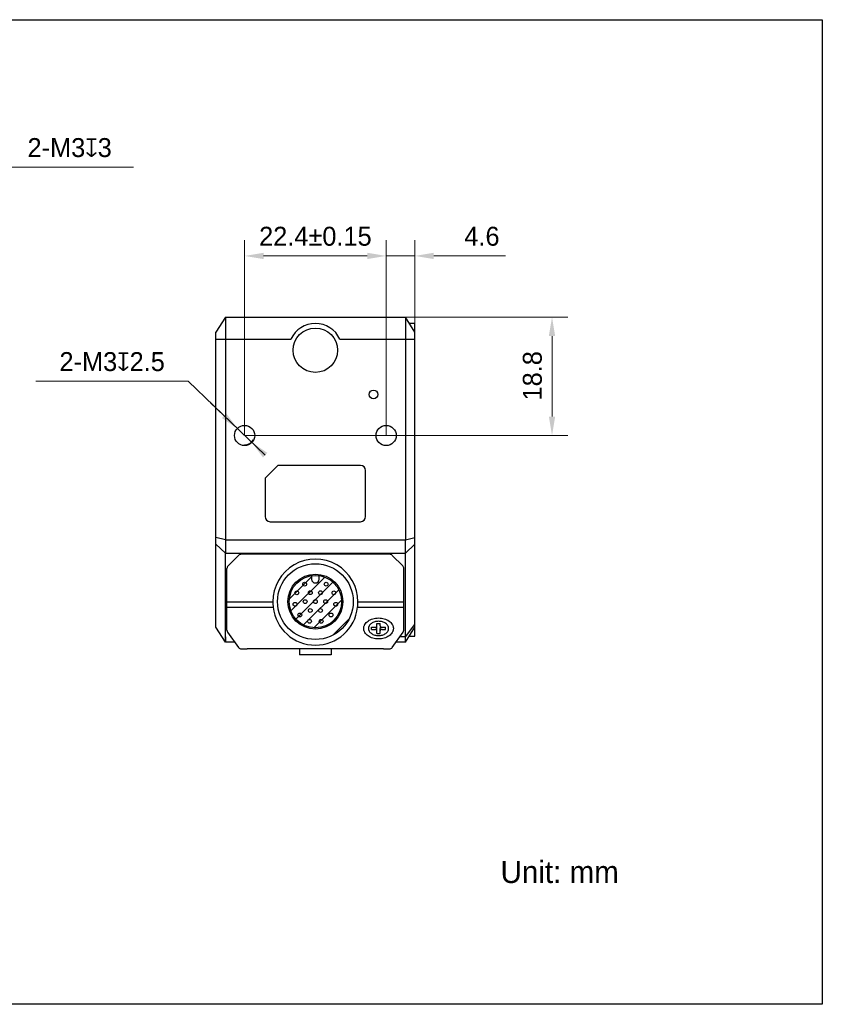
# Model space of a CAD drawing. Header units: millimetres. Extents: x -86 to 219, y 173 to 329.
# Tile 2 of 2: x 92 to 219, y 173 to 329. Entities that reach past the tile are written whole.
import ezdxf

# ---------------------------------------------------------------- set-up
doc = ezdxf.new("R2010")
doc.units = ezdxf.units.MM
doc.header["$LTSCALE"] = 16.335
doc.header["$PDMODE"] = 3
doc.header["$PDSIZE"] = 8
doc.layers.get('0').update_dxf_attribs({"linetype": 'CONTINUOUS'})
doc.layers.get('Defpoints').update_dxf_attribs({"linetype": 'CONTINUOUS'})
for name, color, linetype in [('000-ID2000X_DXF_DIMENSION', 7, 'CONTINUOUS'), ('DE-13-002783DXF_CONTINUOUS_LINE', 7, 'CONTINUOUS'), ('DE-13-002784DXF_CONTINUOUS_LINE', 7, 'CONTINUOUS'), ('DE-13-002801DXF_CONTINUOUS_LINE', 7, 'CONTINUOUS'), ('DE-19-012612DXF_CONTINUOUS_LINE', 7, 'CONTINUOUS'), ('DE-19-012614DXF_CONTINUOUS_LINE', 7, 'CONTINUOUS'), ('DE-19-012616DXF_CONTINUOUS_LINE', 7, 'CONTINUOUS'), ('DE-19-012618DXF_CONTINUOUS_LINE', 7, 'CONTINUOUS'), ('DE-19-012620DXF_CONTINUOUS_LINE', 7, 'CONTINUOUS'), ('DE-19-012622DXF_CONTINUOUS_LINE', 7, 'CONTINUOUS'), ('DE-19-012623DXF_CONTINUOUS_LINE', 7, 'CONTINUOUS'), ('DE-19-012624DXF_CONTINUOUS_LINE', 7, 'CONTINUOUS'), ('DE-19-012625DXF_CONTINUOUS_LINE', 7, 'CONTINUOUS'), ('DE-19-012626DXF_CONTINUOUS_LINE', 7, 'CONTINUOUS'), ('DE-19-012627DXF_CONTINUOUS_LINE', 7, 'CONTINUOUS'), ('DE-19-012628DXF_CONTINUOUS_LINE', 7, 'CONTINUOUS'), ('DE-19-012629DXF_CONTINUOUS_LINE', 7, 'CONTINUOUS'), ('DE-19-012630DXF_CONTINUOUS_LINE', 7, 'CONTINUOUS'), ('DE-19-012631DXF_CONTINUOUS_LINE', 7, 'CONTINUOUS'), ('DE-19-012632DXF_CONTINUOUS_LINE', 7, 'CONTINUOUS'), ('DE-19-012633DXF_CONTINUOUS_LINE', 7, 'CONTINUOUS'), ('DE-19-012634DXF_CONTINUOUS_LINE', 7, 'CONTINUOUS'), ('DE-1A-000184DXF_CONTINUOUS_LINE', 7, 'CONTINUOUS'), ('DIMS', 7, 'CONTINUOUS'), ('TBH32-M2-V2_DXF_CONTINUOUS_LINE', 7, 'CONTINUOUS')]:
    doc.layers.add(name, color=color, linetype=linetype)
doc.styles.add('尺寸值（小）', font='兰亭黑 GBK.TTF', dxfattribs={"height": 3})
doc.dimstyles.new('1直线标注', dxfattribs={"dimtxt": 3, "dimasz": 3, "dimexe": 2.5, "dimexo": 0, "dimtad": 1, "dimdec": 1, "dimdsep": 46, "dimtxsty": '尺寸值（小）', "dimblk": '_FILLED', "dimcen": 0, "dimclrd": 8, "dimclre": 8, "dimclrt": 7, "dimadec": 0, "dimazin": 0, "dimtp": 0.001, "dimtm": 0.001, "dimtfac": 1, "dimtdec": 1, "dimtmove": 0, "dimatfit": 0, "dimldrblk": '_FILLED', "dimfxl": 1, "dimtolj": 1, "dimlwd": 15, "dimlwe": 15, "dimarcsym": 0})
doc.dimstyles.new('2大圆直径标注', dxfattribs={"dimtxt": 3, "dimasz": 3, "dimexe": 2.5, "dimexo": 0, "dimtad": 1, "dimtoh": 1, "dimdec": 3, "dimlfac": 1.25, "dimdsep": 46, "dimtxsty": '尺寸值（小）', "dimblk": '_FILLED', "dimcen": 0, "dimclrd": 8, "dimclre": 8, "dimclrt": 7, "dimadec": 0, "dimazin": 0, "dimtp": 0.001, "dimtm": 0.001, "dimtfac": 1, "dimtdec": 3, "dimtmove": 0, "dimatfit": 2, "dimldrblk": '_FILLED', "dimfxl": 1, "dimtolj": 1, "dimlwd": 15, "dimlwe": 15, "dimarcsym": 0})

# ---------------------------------------------------------------- blocks, each defined once
blk = doc.blocks.new('_FILLED')
at = {"color": 0, "linetype": 'ByBlock'}
blk.add_solid([(0, 0), (-1, 0.167), (-1, -0.167)], dxfattribs=at)
blk = doc.blocks.new('*D89')
at = {"layer": '000-ID2000X_DXF_DIMENSION', "color": 8, "lineweight": 15}
for p, q in [((54.53, 275.61), (89.23, 305.73)), ((109.66, 305.73), (89.23, 305.73)), ((61.32, 281.51), (63.59, 283.47)), ((59.06, 279.54), (56.79, 277.58))]:
    blk.add_line(p, q, dxfattribs=at)
at = {"layer": 'Defpoints', "color": 0}
for p in [(59.06, 279.54), (56.79, 277.58)]:
    blk.add_point(p, dxfattribs=at)
at = {"layer": '000-ID2000X_DXF_DIMENSION', "color": 8, "linetype": 'ByBlock', "lineweight": 15, "xscale": 3, "yscale": 3, "zscale": 3}
for p, rotation in [((59.06, 279.54), 220.9540586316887), ((56.79, 277.58), 40.95405863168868)]:
    blk.add_blockref('_FILLED', p, dxfattribs=dict(at, rotation=rotation))
at = {"layer": '000-ID2000X_DXF_DIMENSION', "color": 7, "insert": (92.9, 310.35), "char_height": 3, "attachment_point": 1, "line_spacing_factor": 0.9, "style": '尺寸值（小）'}
blk.add_mtext('\\A1;2-M{\\A1;3\\Fgdt|c134;x\\fFZLanTingHei-R-GBK|b0|i0|c134|p2;3}', dxfattribs=at)
blk = doc.blocks.new('*D96')
at = {"layer": '000-ID2000X_DXF_DIMENSION', "color": 8, "lineweight": 15}
for p, q in [((127.27, 263.26), (127.27, 294.19)), ((149.67, 266.8), (149.67, 294.19)), ((130.27, 291.69), (146.67, 291.69))]:
    blk.add_line(p, q, dxfattribs=at)
at = {"layer": 'Defpoints', "color": 0}
for p in [(149.67, 291.69), (149.67, 266.8), (127.27, 263.26)]:
    blk.add_point(p, dxfattribs=at)
at = {"layer": '000-ID2000X_DXF_DIMENSION', "color": 8, "linetype": 'ByBlock', "lineweight": 15, "xscale": 3, "yscale": 3, "zscale": 3, "rotation": 180}
blk.add_blockref('_FILLED', (127.27, 291.69), dxfattribs=at)
at = {"layer": '000-ID2000X_DXF_DIMENSION', "color": 8, "linetype": 'ByBlock', "lineweight": 15, "xscale": 3, "yscale": 3, "zscale": 3}
blk.add_blockref('_FILLED', (149.67, 291.69), dxfattribs=at)
at = {"layer": '000-ID2000X_DXF_DIMENSION', "color": 7, "insert": (138.47, 296.31), "char_height": 3, "attachment_point": 2, "line_spacing_factor": 0.9, "style": '尺寸值（小）'}
blk.add_mtext('\\A1;22.4±0.15{}{{\\H0.7x;}{}}', dxfattribs=at)
blk = doc.blocks.new('*D91')
at = {"layer": '000-ID2000X_DXF_DIMENSION', "color": 8, "lineweight": 15}
for p, q in [((94.22, 271.84), (118.32, 271.84)), ((130.52, 260.14), (118.32, 271.84)), ((124.02, 266.37), (121.85, 268.45)), ((126.19, 264.3), (128.35, 262.22))]:
    blk.add_line(p, q, dxfattribs=at)
at = {"layer": 'Defpoints', "color": 0}
for p in [(126.19, 264.3), (128.35, 262.22)]:
    blk.add_point(p, dxfattribs=at)
at = {"layer": '000-ID2000X_DXF_DIMENSION', "color": 8, "linetype": 'ByBlock', "lineweight": 15, "xscale": 3, "yscale": 3, "zscale": 3}
for p, rotation in [((126.19, 264.3), 316.2142296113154), ((128.35, 262.22), 136.2142296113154)]:
    blk.add_blockref('_FILLED', p, dxfattribs=dict(at, rotation=rotation))
at = {"layer": '000-ID2000X_DXF_DIMENSION', "color": 7, "insert": (114.64, 276.46), "char_height": 3, "attachment_point": 3, "line_spacing_factor": 0.9, "style": '尺寸值（小）'}
blk.add_mtext('\\A1;2-M{\\A1;3\\Fgdt|c134;x\\fFZLanTingHei-R-GBK|b0|i0|c134|p2;2.5}', dxfattribs=at)
blk = doc.blocks.new('*D92')
at = {"layer": '000-ID2000X_DXF_DIMENSION', "color": 8, "lineweight": 15}
for p, q in [((152.72, 282.01), (178.43, 282.01)), ((175.93, 266.26), (175.93, 279.01)), ((127.27, 263.26), (178.43, 263.26))]:
    blk.add_line(p, q, dxfattribs=at)
at = {"layer": 'Defpoints', "color": 0}
for p in [(152.72, 282.01), (175.93, 282.01), (127.27, 263.26)]:
    blk.add_point(p, dxfattribs=at)
at = {"layer": '000-ID2000X_DXF_DIMENSION', "color": 8, "linetype": 'ByBlock', "lineweight": 15, "xscale": 3, "yscale": 3, "zscale": 3}
for p, rotation in [((175.93, 282.01), 90), ((175.93, 263.26), 270)]:
    blk.add_blockref('_FILLED', p, dxfattribs=dict(at, rotation=rotation))
at = {"layer": '000-ID2000X_DXF_DIMENSION', "color": 7, "insert": (171.31, 272.71), "char_height": 3, "attachment_point": 2, "rotation": 90, "line_spacing_factor": 0.9, "style": '尺寸值（小）'}
blk.add_mtext('\\A1;18.8', dxfattribs=at)
blk = doc.blocks.new('*D93')
at = {"layer": '000-ID2000X_DXF_DIMENSION', "color": 8, "lineweight": 15}
for p, q in [((149.67, 263.26), (149.67, 294.19)), ((154.22, 278.51), (154.22, 294.19)), ((146.67, 291.69), (143.67, 291.69)), ((149.67, 291.69), (154.22, 291.69)), ((157.22, 291.69), (168.58, 291.69))]:
    blk.add_line(p, q, dxfattribs=at)
at = {"layer": 'Defpoints', "color": 0}
for p in [(154.22, 291.69), (154.22, 278.51), (149.67, 263.26)]:
    blk.add_point(p, dxfattribs=at)
at = {"layer": '000-ID2000X_DXF_DIMENSION', "color": 8, "linetype": 'ByBlock', "lineweight": 15, "xscale": 3, "yscale": 3, "zscale": 3}
blk.add_blockref('_FILLED', (149.67, 291.69), dxfattribs=at)
at = {"layer": '000-ID2000X_DXF_DIMENSION', "color": 8, "linetype": 'ByBlock', "lineweight": 15, "xscale": 3, "yscale": 3, "zscale": 3, "rotation": 180}
blk.add_blockref('_FILLED', (154.22, 291.69), dxfattribs=at)
at = {"layer": '000-ID2000X_DXF_DIMENSION', "color": 7, "insert": (162.05, 296.31), "char_height": 3, "attachment_point": 1, "line_spacing_factor": 0.9, "style": '尺寸值（小）'}
blk.add_mtext('\\A1;4.6', dxfattribs=at)

msp = doc.modelspace()

# ---------------------------------------------------------------- linework, layer by layer
msp.add_lwpolyline([(-85.92671, 329.10001), (218.71712, 329.10001), (218.71712, 173.1822), (-85.92671, 173.1822)], close=True)
at = {"layer": 'DE-13-002783DXF_CONTINUOUS_LINE'}
for p, q in [((134.33752, 237.31692), (137.86996, 240.84936)), ((134.59212, 235.47142), (139.94737, 240.82666)), ((135.38924, 234.16842), (141.25036, 240.02954)), ((136.57693, 233.25601), (142.16277, 238.84185)), ((138.22753, 232.8065), (142.61229, 237.19126)), ((141.25626, 231.63502), (143.78376, 234.16252))]:
    msp.add_line(p, q, dxfattribs=at)
msp.add_circle((138.46996, 236.94882), 6, dxfattribs=at)
at = {"layer": 'DE-13-002784DXF_CONTINUOUS_LINE'}
for p, q in [((126.29422, 244.27309), (124.64569, 242.62456)), ((150.22143, 244.44882), (126.71849, 244.44882)), ((152.29422, 242.62456), (150.64569, 244.27309)), ((124.46996, 232.4411), (124.46996, 242.20029)), ((152.46996, 232.4411), (152.46996, 242.20029)), ((124.46996, 236.91889), (131.73779, 236.91889)), ((124.46996, 236.04942), (131.78879, 236.04942)), ((145.15112, 236.04942), (152.46996, 236.04942)), ((145.20212, 236.91889), (152.46996, 236.91889)), ((124.58172, 232.09236), (126.29049, 229.70008)), ((150.64943, 229.70008), (152.3582, 232.09236)), ((126.77873, 229.44882), (127.67119, 229.44882)), ((149.27119, 229.44882), (150.16119, 229.44882))]:
    msp.add_line(p, q, dxfattribs=at)
for centre, start, end in [((126.71849, 243.84882), 90, 135), ((150.22143, 243.84882), 45, 90), ((125.06996, 242.20029), 135, 180), ((151.86996, 242.20029), 0, 45), ((125.06996, 232.4411), 180, 215.5376778), ((151.86996, 232.4411), 324.4623222, 0), ((126.77873, 230.04882), 215.5376778, 270), ((150.16119, 230.04882), 270, 324.4623222)]:
    msp.add_arc(centre, 0.6, start, end, dxfattribs=at)
for centre, major_axis, ratio, start_param, end_param in [((138.46996, 236.9519), (0, 6.73225), 0.999999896, -1.575698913, 1.575698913), ((138.46996, 236.77279), (0, 6.72249), 0.99965709, -4.604576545, -1.678608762)]:
    msp.add_ellipse(centre, major_axis=major_axis, ratio=ratio, start_param=start_param, end_param=end_param, dxfattribs=at)
for points, knots in [([(131.73779, 236.91889), (131.73856, 236.76184), (131.74656, 236.53366), (131.76887, 236.24407), (131.78209, 236.11135), (131.78879, 236.04942)], [0, 0, 0, 0, 0.540787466, 0.785536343, 1, 1, 1, 1]), ([(145.15112, 236.04942), (145.15782, 236.11135), (145.17105, 236.24407), (145.19336, 236.53366), (145.20135, 236.76184), (145.20212, 236.91889)], [0, 0, 0, 0, 0.214463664, 0.45921254, 1, 1, 1, 1]), ([(146.11996, 232.70156), (146.11996, 232.75599), (146.1276, 232.8655), (146.1618, 233.02772), (146.21837, 233.18669), (146.32432, 233.3952), (146.51245, 233.64026), (146.80836, 233.89162), (147.16636, 234.09689), (147.57291, 234.24888), (148.01291, 234.34232), (148.46996, 234.37384), (148.92701, 234.34232), (149.367, 234.24888), (149.77356, 234.09689), (150.13156, 233.89162), (150.42747, 233.64026), (150.6156, 233.3952), (150.72154, 233.18669), (150.77812, 233.02772), (150.81232, 232.8655), (150.81996, 232.75599), (150.81996, 232.70156)], [0, 0, 0, 0, 0.02574878, 0.051742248, 0.078208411, 0.105346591, 0.16214242, 0.222982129, 0.287915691, 0.356414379, 0.42752104, 0.5, 0.57247896, 0.643585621, 0.71208431, 0.777017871, 0.83785758, 0.894653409, 0.921791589, 0.948257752, 0.97425122, 1, 1, 1, 1]), ([(150.81996, 232.70156), (150.81996, 232.64714), (150.81232, 232.53763), (150.77812, 232.37541), (150.72154, 232.21644), (150.6156, 232.00792), (150.42747, 231.76286), (150.13156, 231.5115), (149.77356, 231.30624), (149.367, 231.15425), (148.92701, 231.06081), (148.46996, 231.02929), (148.01291, 231.06081), (147.57291, 231.15425), (147.16636, 231.30624), (146.80836, 231.5115), (146.51245, 231.76286), (146.32432, 232.00792), (146.21837, 232.21644), (146.1618, 232.37541), (146.1276, 232.53763), (146.11996, 232.64714), (146.11996, 232.70156)], [0, 0, 0, 0, 0.02574878, 0.051742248, 0.078208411, 0.105346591, 0.16214242, 0.222982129, 0.287915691, 0.356414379, 0.42752104, 0.5, 0.57247896, 0.643585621, 0.71208431, 0.777017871, 0.83785758, 0.894653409, 0.921791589, 0.948257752, 0.97425122, 1, 1, 1, 1])]:
    msp.add_open_spline(points, degree=3, knots=knots, dxfattribs=at)
at = {"layer": 'DE-13-002801DXF_CONTINUOUS_LINE'}
for p, q in [((124.21806, 282.00823), (122.71806, 279.60823)), ((124.21806, 282.00823), (124.21806, 246.75087)), ((124.21806, 282.00823), (152.71806, 282.00823)), ((152.71806, 282.00823), (152.71806, 246.75087)), ((154.21806, 279.60823), (152.71806, 282.00823)), ((153.31181, 281.05823), (154.21806, 281.05823)), ((154.21806, 231.45823), (154.21806, 281.05823)), ((122.71806, 232.90823), (122.71806, 279.60823)), ((122.71806, 278.50823), (134.59508, 278.50823)), ((142.34104, 278.50823), (154.21806, 278.50823)), ((130.57664, 256.56681), (132.45948, 258.44965)), ((145.61806, 258.50823), (132.6009, 258.50823)), ((146.41806, 250.40823), (146.41806, 257.70823)), ((130.51806, 256.42539), (130.51806, 250.40823)), ((131.31806, 249.60823), (145.61806, 249.60823)), ((124.21806, 246.75087), (122.71806, 247.11511)), ((124.21806, 246.75087), (152.71806, 246.75087)), ((152.71806, 246.75087), (154.21806, 247.11511)), ((124.21806, 244.62955), (122.71806, 246.06905)), ((152.71806, 244.62955), (154.21806, 246.06905)), ((124.21806, 230.50823), (124.21806, 244.62955)), ((124.21806, 244.62955), (152.71806, 244.62955)), ((152.71806, 230.50823), (152.71806, 244.62955)), ((124.21806, 230.50823), (122.71806, 232.90823)), ((152.71806, 231.38691), (154.21806, 233.34152)), ((152.71806, 230.50823), (154.21806, 232.90823)), ((152.71806, 231.38691), (151.85431, 231.38691)), ((153.31181, 231.45823), (154.21806, 231.45823)), ((125.71324, 230.50823), (124.21806, 230.50823)), ((135.96806, 229.44882), (135.96806, 228.50823)), ((140.96806, 229.44882), (140.96806, 228.50823)), ((152.71806, 230.50823), (151.22668, 230.50823)), ((140.96806, 228.50823), (135.96806, 228.50823))]:
    msp.add_line(p, q, dxfattribs=at)
for points in [[(124.21806, 231.38691), (124.21762, 230.90991), (124.21751, 230.8175), (124.21747, 230.73659), (124.21751, 230.66752), (124.21762, 230.61058), (124.21783, 230.53396)], [(152.71861, 230.81763), (152.71829, 231.1282), (152.71806, 231.38691)], [(152.7185, 230.61044), (152.71861, 230.66743), (152.71865, 230.7366), (152.71861, 230.81763)], [(124.21783, 230.53396), (124.21794, 230.51467), (124.21806, 230.50823)], [(152.71806, 230.50823), (152.71818, 230.51465), (152.71829, 230.53389), (152.7185, 230.61044)]]:
    msp.add_lwpolyline(points, dxfattribs=at)
for centre, radius in [((138.46806, 276.75823), 3.51746), ((147.66806, 269.75823), 0.7), ((127.26806, 263.25823), 1.6), ((149.66806, 263.25823), 1.6)]:
    msp.add_circle(centre, radius, dxfattribs=at)
for centre, radius, start, end in [((138.46806, 276.75823), 4.25, 24.3157392, 155.6842608), ((132.6009, 258.30823), 0.2, 90, 135), ((145.61806, 257.70823), 0.8, 0, 90), ((130.71806, 256.42539), 0.2, 135, 180), ((131.31806, 250.40823), 0.8, 180, 270), ((145.61806, 250.40823), 0.8, 270, 0), ((138.4681, 230.35433), 14.19463, 89.9947285, 91.211163), ((138.46803, 230.35432), 14.19465, 88.7888415, 89.9944382)]:
    msp.add_arc(centre, radius, start, end, dxfattribs=at)
for points, knots in [([(124.21806, 246.75087), (124.21806, 246.36818), (124.21687, 245.66108), (124.21806, 244.95397), (124.21806, 244.62955)], [0, 0, 0, 0, 0.541196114, 1, 1, 1, 1]), ([(152.71806, 244.62955), (152.71806, 244.95397), (152.71925, 245.66108), (152.71806, 246.36818), (152.71806, 246.75087)], [0, 0, 0, 0, 0.458803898, 1, 1, 1, 1]), ([(138.16806, 244.54579), (138.05325, 244.54337), (137.59524, 244.52813), (137.13795, 244.4907), (136.79695, 244.45003)], [0, 0, 0, 0, 0.250596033, 1, 1, 1, 1]), ([(140.13926, 244.45002), (140.0258, 244.46355), (139.57009, 244.5122), (139.112, 244.53852), (138.76806, 244.54579)], [0, 0, 0, 0, 0.24933179, 1, 1, 1, 1])]:
    msp.add_open_spline(points, degree=3, knots=knots, dxfattribs=at)
at = {"layer": 'DE-19-012612DXF_CONTINUOUS_LINE'}
msp.add_circle((139.28246, 235.54153), 0.3, dxfattribs=at)
at = {"layer": 'DE-19-012614DXF_CONTINUOUS_LINE'}
msp.add_circle((136.84496, 236.94882), 0.3, dxfattribs=at)
at = {"layer": 'DE-19-012616DXF_CONTINUOUS_LINE'}
msp.add_circle((137.65746, 235.54153), 0.3, dxfattribs=at)
at = {"layer": 'DE-19-012618DXF_CONTINUOUS_LINE'}
msp.add_circle((139.28246, 238.35611), 0.3, dxfattribs=at)
at = {"layer": 'DE-19-012620DXF_CONTINUOUS_LINE'}
msp.add_circle((140.09496, 236.94882), 0.3, dxfattribs=at)
at = {"layer": 'DE-19-012622DXF_CONTINUOUS_LINE'}
msp.add_circle((137.65746, 238.35611), 0.3, dxfattribs=at)
at = {"layer": 'DE-19-012623DXF_CONTINUOUS_LINE'}
msp.add_circle((140.16808, 239.7199), 0.3, dxfattribs=at)
at = {"layer": 'DE-19-012624DXF_CONTINUOUS_LINE'}
msp.add_circle((141.69215, 236.52461), 0.3, dxfattribs=at)
at = {"layer": 'DE-19-012625DXF_CONTINUOUS_LINE'}
msp.add_circle((141.40336, 238.34798), 0.3, dxfattribs=at)
at = {"layer": 'DE-19-012626DXF_CONTINUOUS_LINE'}
msp.add_circle((138.46996, 236.94882), 0.3, dxfattribs=at)
at = {"layer": 'DE-19-012627DXF_CONTINUOUS_LINE'}
msp.add_circle((137.54691, 233.83266), 0.3, dxfattribs=at)
at = {"layer": 'DE-19-012628DXF_CONTINUOUS_LINE'}
msp.add_circle((136.77184, 239.7199), 0.3, dxfattribs=at)
at = {"layer": 'DE-19-012629DXF_CONTINUOUS_LINE'}
msp.add_circle((135.53656, 238.34798), 0.3, dxfattribs=at)
at = {"layer": 'DE-19-012630DXF_CONTINUOUS_LINE'}
msp.add_circle((135.99864, 234.83812), 0.3, dxfattribs=at)
at = {"layer": 'DE-19-012631DXF_CONTINUOUS_LINE'}
msp.add_circle((139.39301, 233.83266), 0.3, dxfattribs=at)
at = {"layer": 'DE-19-012632DXF_CONTINUOUS_LINE'}
msp.add_circle((135.24776, 236.52461), 0.3, dxfattribs=at)
at = {"layer": 'DE-19-012633DXF_CONTINUOUS_LINE'}
msp.add_circle((140.94128, 234.83812), 0.3, dxfattribs=at)
at = {"layer": 'DE-19-012634DXF_CONTINUOUS_LINE'}
for p, q in [((137.86996, 241.05522), (137.86996, 240.49882)), ((139.06996, 240.49882), (139.06996, 241.05522))]:
    msp.add_line(p, q, dxfattribs=at)
for radius in [4.35, 4.15]:
    msp.add_circle((138.46996, 236.94882), radius, dxfattribs=at)
msp.add_arc((138.46996, 240.49882), 0.6, 180.0000031, 0, dxfattribs=at)
at = {"layer": 'DE-1A-000184DXF_CONTINUOUS_LINE'}
msp.add_line((149.27119, 229.44882), (127.67119, 229.44882), dxfattribs=at)
at = {"layer": 'DIMS'}
msp.add_arc((127.26806, 263.25823), 1.5, 270, 334.6491784, dxfattribs=at)
at = {"layer": 'TBH32-M2-V2_DXF_CONTINUOUS_LINE'}
for p, q in [((147.36996, 232.52479), (147.36996, 232.87834)), ((147.36996, 232.87834), (147.91996, 232.87834)), ((147.36996, 232.52479), (147.91996, 232.52479)), ((148.21996, 233.09047), (148.21996, 233.47938)), ((148.21996, 233.47938), (148.71996, 233.47938)), ((148.21996, 231.92375), (148.21996, 232.70156)), ((148.71996, 233.09047), (148.71996, 233.47938)), ((148.71996, 231.92375), (148.71996, 232.70156)), ((149.01996, 232.87834), (149.56996, 232.87834)), ((149.01996, 232.52479), (149.56996, 232.52479)), ((149.56996, 232.52479), (149.56996, 232.87834)), ((148.21996, 231.92375), (148.71996, 231.92375))]:
    msp.add_line(p, q, dxfattribs=at)
for centre, start_param, end_param in [((147.91996, 232.70156), -1.570796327, -0.913004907), ((149.01996, 232.70156), 0.913004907, 1.570796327)]:
    msp.add_ellipse(centre, major_axis=(0, 0.42426), ratio=0.707106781, start_param=start_param, end_param=end_param, dxfattribs=at)
for points, knots in [([(150.06996, 232.70156), (150.06996, 232.73861), (150.06474, 232.81317), (150.04148, 232.92362), (150.00295, 233.03187), (149.93081, 233.17383), (149.80273, 233.34068), (149.60126, 233.51182), (149.35751, 233.65158), (149.08071, 233.75506), (148.78113, 233.81867), (148.46995, 233.84013), (148.15877, 233.81867), (147.8592, 233.75506), (147.5824, 233.65157), (147.33866, 233.51182), (147.13719, 233.34068), (147.00911, 233.17383), (146.93697, 233.03187), (146.89844, 232.92363), (146.87517, 232.81317), (146.86996, 232.73861), (146.86996, 232.70156)], [0, 0, 0, 0, 0.02574217, 0.051743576, 0.078209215, 0.105346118, 0.162142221, 0.222982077, 0.287916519, 0.356415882, 0.427522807, 0.500001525, 0.572479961, 0.64358608, 0.712084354, 0.777017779, 0.83785699, 0.894652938, 0.921789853, 0.948255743, 0.97425762, 1, 1, 1, 1]), ([(146.86996, 232.70156), (146.86996, 232.66452), (146.87517, 232.58996), (146.89844, 232.47951), (146.93697, 232.37126), (147.00911, 232.2293), (147.13718, 232.06245), (147.33866, 231.89131), (147.58241, 231.75155), (147.85921, 231.64807), (148.15878, 231.58446), (148.46997, 231.563), (148.78114, 231.58446), (149.08071, 231.64807), (149.35752, 231.75155), (149.60126, 231.89131), (149.80273, 232.06245), (149.93081, 232.2293), (150.00295, 232.37126), (150.04148, 232.4795), (150.06474, 232.58996), (150.06996, 232.66452), (150.06996, 232.70156)], [0, 0, 0, 0, 0.02574217, 0.051743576, 0.078209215, 0.105346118, 0.162142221, 0.222982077, 0.287916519, 0.356415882, 0.427522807, 0.500001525, 0.572479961, 0.64358608, 0.712084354, 0.777017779, 0.83785699, 0.894652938, 0.921789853, 0.948255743, 0.97425762, 1, 1, 1, 1]), ([(147.91996, 232.87834), (147.9586, 232.87834), (148.03351, 232.8884), (148.118, 232.9266), (148.16985, 232.97065), (148.19823, 233.00759), (148.21591, 233.04804), (148.21996, 233.07655), (148.21996, 233.09047)], [0, 0, 0, 0, 0.287057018, 0.553568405, 0.675502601, 0.789325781, 0.8965531, 1, 1, 1, 1]), ([(148.21996, 232.31266), (148.21996, 232.32658), (148.21591, 232.35509), (148.19823, 232.39554), (148.16985, 232.43248), (148.118, 232.47652), (148.03351, 232.51472), (147.9586, 232.52479), (147.91996, 232.52479)], [0, 0, 0, 0, 0.1034469, 0.210674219, 0.324497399, 0.446431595, 0.712942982, 1, 1, 1, 1]), ([(148.71996, 233.09047), (148.71996, 233.07655), (148.724, 233.04804), (148.74169, 233.00759), (148.77006, 232.97065), (148.82192, 232.9266), (148.90641, 232.8884), (148.98131, 232.87834), (149.01996, 232.87834)], [0, 0, 0, 0, 0.1034469, 0.210674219, 0.324497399, 0.446431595, 0.712942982, 1, 1, 1, 1]), ([(149.01996, 232.52479), (148.98131, 232.52479), (148.90641, 232.51472), (148.82192, 232.47652), (148.77006, 232.43248), (148.74169, 232.39554), (148.724, 232.35509), (148.71996, 232.32658), (148.71996, 232.31266)], [0, 0, 0, 0, 0.287057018, 0.553568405, 0.675502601, 0.789325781, 0.8965531, 1, 1, 1, 1])]:
    msp.add_open_spline(points, degree=3, knots=knots, dxfattribs=at)

# ---------------------------------------------------------------- texts
at = {"insert": (167.78099, 195.8884), "char_height": 3.5, "width": 34.6610526, "attachment_point": 1, "style": '尺寸值（小）'}
msp.add_mtext('Unit: mm', dxfattribs=at)

# ---------------------------------------------------------------- dimensions: what is measured, and where the dimension line sits
at = {"layer": '000-ID2000X_DXF_DIMENSION'}
for p1, p2, text, picture, middle in [((59.05754, 279.54141), (56.79184, 277.57505), '2-M{\\A1;3\\Fgdt|c134;x\\fFZLanTingHei-R-GBK|b0|i0|c134|p2;3}', '*D89', (101.28216, 305.72528)), ((126.18516, 264.29617), (128.35096, 262.22028), '2-M{\\A1;3\\Fgdt|c134;x\\fFZLanTingHei-R-GBK|b0|i0|c134|p2;2.5}', '*D91', (104.43199, 271.83817))]:
    dim = msp.add_diameter_dim_2p(p1=p1, p2=p2, text=text, dimstyle='2大圆直径标注', override={"dimpost": '<>', "dimtxsty": '尺寸值（小）'}, dxfattribs=at)
    dim.commit()
    dim.dimension.update_dxf_attribs({"geometry": picture, "text_midpoint": middle, "dimtype": 163})
dim = msp.add_linear_dim(base=(149.66806, 291.68643), p1=(127.26806, 263.25823), p2=(149.66806, 266.79933), text='<>±0.15{}{{\\H0.7x;}{}}', dimstyle='1直线标注', override={"dimdec": 4}, dxfattribs=at)
dim.commit()
dim.dimension.update_dxf_attribs({"geometry": '*D96', "text_midpoint": (138.46806, 294.31143)})
dim = msp.add_linear_dim(base=(154.2180612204, 291.6864327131), p1=(149.6680612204, 263.2582277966), p2=(154.2180612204, 278.5082277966), dimstyle='1直线标注', dxfattribs=at)
dim.commit()
dim.dimension.update_dxf_attribs({"geometry": '*D93', "text_midpoint": (165.0053648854, 291.6864327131), "dimtype": 160})
dim = msp.add_linear_dim(base=(175.9304908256, 282.0082277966), p1=(127.2680612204, 263.2582277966), p2=(152.7180612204, 282.0082277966), angle=90, dimstyle='1直线标注', dxfattribs=at)
dim.commit()
dim.dimension.update_dxf_attribs({"geometry": '*D92', "text_midpoint": (175.9304908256, 272.7094059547), "dimtype": 160})

doc.saveas('drawing.dxf')
